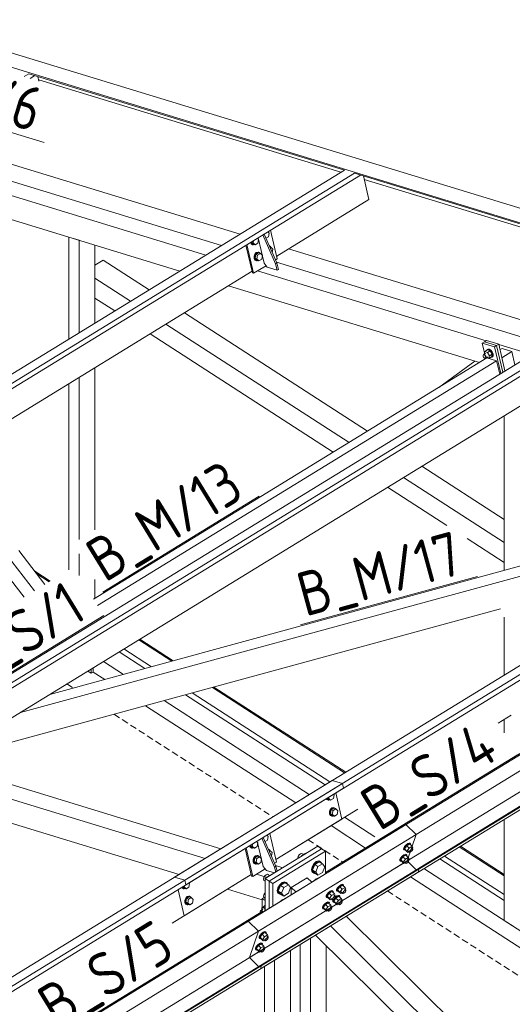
# Model space of a CAD drawing. Header units: millimetres. Extents: x 581 to 1768, y 561 to 1400.
# Tile 84 of 91: x 1410 to 1455, y 1262 to 1351. Entities that reach past the tile are written whole.
import ezdxf

# ---------------------------------------------------------------- set-up
doc = ezdxf.new("R2010")
doc.units = ezdxf.units.MM
doc.header["$LTSCALE"] = 0.6
doc.linetypes.add('VERDECKT2', pattern=[1.5, 1, -0.5])
doc.linetypes.add('XKITLINE00', pattern=[0])
for name, color, linetype, lineweight in [('Bolt', 7, 'Continuous', 0), ('Part', 2, 'Continuous', 0), ('PartMark', 3, 'Continuous', 0)]:
    doc.layers.add(name, color=color, linetype=linetype, lineweight=lineweight)
doc.styles.add('ISOCPEUR', font='ISOCPEUR.TTF')

msp = doc.modelspace()

# ---------------------------------------------------------------- linework, layer by layer
at = {"layer": 'Bolt', "color": 3, "linetype": 'XKITLINE00', "lineweight": 0}
for p, q in [((1433.081, 1331.881), (1432.969, 1331.993)), ((1433.081, 1331.881), (1433.018, 1331.543)), ((1431.378, 1331.018), (1431.448, 1330.884)), ((1431.424, 1331.019), (1431.424, 1331.046)), ((1431.503, 1330.867), (1431.424, 1331.019)), ((1431.468, 1331.073), (1431.463, 1331.042)), ((1431.463, 1331.042), (1431.648, 1330.856)), ((1431.463, 1331.042), (1431.629, 1330.991)), ((1431.629, 1330.991), (1431.667, 1331.195)), ((1431.815, 1330.805), (1431.629, 1330.991)), ((1432.063, 1330.957), (1431.815, 1330.805)), ((1432.126, 1331.296), (1432.014, 1331.408)), ((1432.126, 1331.296), (1432.063, 1330.957)), ((1433.018, 1331.543), (1432.791, 1331.403)), ((1431.448, 1330.884), (1431.583, 1330.82)), ((1431.638, 1330.803), (1431.503, 1330.867)), ((1431.583, 1330.82), (1431.638, 1330.803)), ((1431.735, 1330.829), (1431.638, 1330.803)), ((1431.648, 1330.856), (1431.815, 1330.805)), ((1431.914, 1330.103), (1431.781, 1329.968)), ((1431.837, 1329.951), (1431.969, 1330.086)), ((1432.114, 1330.075), (1431.865, 1329.923)), ((1432.068, 1330.144), (1431.914, 1330.103)), ((1431.969, 1330.086), (1432.123, 1330.127)), ((1432.068, 1330.144), (1432.123, 1330.127)), ((1432.114, 1330.075), (1432.28, 1330.024)), ((1432.123, 1330.127), (1432.258, 1330.063)), ((1432.258, 1330.063), (1432.278, 1330.024)), ((1433.1, 1330.702), (1433.213, 1330.649)), ((1433.126, 1330.643), (1433.236, 1330.609)), ((1433.161, 1330.564), (1433.236, 1330.609)), ((1433.213, 1330.649), (1433.233, 1330.61)), ((1433.236, 1330.609), (1433.421, 1330.423)), ((1433.362, 1330.108), (1433.421, 1330.423)), ((1431.781, 1329.968), (1431.706, 1329.776)), ((1431.706, 1329.776), (1431.709, 1329.577)), ((1431.709, 1329.577), (1431.788, 1329.426)), ((1431.762, 1329.759), (1431.837, 1329.951)), ((1431.764, 1329.56), (1431.762, 1329.759)), ((1431.843, 1329.409), (1431.764, 1329.56)), ((1431.788, 1329.426), (1431.923, 1329.362)), ((1431.865, 1329.923), (1431.803, 1329.584)), ((1431.803, 1329.584), (1431.988, 1329.398)), ((1431.803, 1329.584), (1431.969, 1329.533)), ((1431.978, 1329.345), (1431.843, 1329.409)), ((1431.865, 1329.923), (1432.032, 1329.872)), ((1431.923, 1329.362), (1431.978, 1329.345)), ((1431.969, 1329.533), (1432.032, 1329.872)), ((1432.155, 1329.347), (1431.969, 1329.533)), ((1432.075, 1329.371), (1431.978, 1329.345)), ((1431.988, 1329.398), (1432.155, 1329.347)), ((1432.032, 1329.872), (1432.28, 1330.024)), ((1432.403, 1329.499), (1432.155, 1329.347)), ((1432.28, 1330.024), (1432.466, 1329.837)), ((1432.466, 1329.837), (1432.403, 1329.499)), ((1452.685, 1321.112), (1452.924, 1321.258)), ((1452.858, 1321.218), (1452.906, 1321.288)), ((1452.906, 1321.288), (1452.966, 1321.324)), ((1452.906, 1321.288), (1453.029, 1321.294)), ((1453.168, 1321.184), (1452.924, 1321.258)), ((1452.929, 1321.037), (1453.168, 1321.184)), ((1453.088, 1321.33), (1452.966, 1321.324)), ((1453.029, 1321.294), (1453.173, 1321.206)), ((1453.233, 1321.243), (1453.088, 1321.33)), ((1453.354, 1320.869), (1453.168, 1321.184)), ((1453.173, 1321.206), (1453.301, 1321.048)), ((1453.36, 1321.085), (1453.233, 1321.243)), ((1452.521, 1320.788), (1452.554, 1320.838)), ((1452.523, 1320.706), (1452.521, 1320.788)), ((1452.561, 1320.613), (1452.523, 1320.706)), ((1452.554, 1320.838), (1452.769, 1320.969)), ((1452.554, 1320.838), (1452.616, 1320.841)), ((1452.625, 1320.534), (1452.561, 1320.613)), ((1452.616, 1320.841), (1452.688, 1320.797)), ((1452.697, 1320.491), (1452.625, 1320.534)), ((1452.63, 1320.884), (1452.685, 1321.112)), ((1452.685, 1321.112), (1452.929, 1321.037)), ((1452.688, 1320.797), (1452.752, 1320.718)), ((1452.759, 1320.494), (1452.697, 1320.491)), ((1452.752, 1320.718), (1452.79, 1320.625)), ((1452.759, 1320.494), (1452.973, 1320.625)), ((1452.792, 1320.543), (1452.759, 1320.494)), ((1452.79, 1320.625), (1452.792, 1320.543)), ((1452.847, 1320.548), (1453.058, 1320.483)), ((1452.929, 1321.037), (1453.115, 1320.723)), ((1453.058, 1320.483), (1453.115, 1320.723)), ((1453.058, 1320.483), (1453.297, 1320.629)), ((1453.115, 1320.723), (1453.354, 1320.869)), ((1453.314, 1320.6), (1453.243, 1320.596)), ((1453.297, 1320.629), (1453.354, 1320.869)), ((1453.301, 1321.048), (1453.377, 1320.862)), ((1453.382, 1320.698), (1453.314, 1320.6)), ((1453.314, 1320.6), (1453.374, 1320.636)), ((1453.437, 1320.899), (1453.36, 1321.085)), ((1453.374, 1320.636), (1453.442, 1320.735)), ((1453.377, 1320.862), (1453.382, 1320.698)), ((1453.442, 1320.735), (1453.437, 1320.899)), ((1438.977, 1280.844), (1438.932, 1280.89)), ((1438.272, 1280.486), (1438.3, 1280.433)), ((1438.3, 1280.433), (1438.434, 1280.369)), ((1438.355, 1280.416), (1438.307, 1280.507)), ((1438.49, 1280.352), (1438.355, 1280.416)), ((1438.363, 1280.542), (1438.5, 1280.404)), ((1438.4, 1280.564), (1438.481, 1280.54)), ((1438.434, 1280.369), (1438.49, 1280.352)), ((1438.481, 1280.54), (1438.497, 1280.624)), ((1438.666, 1280.353), (1438.481, 1280.54)), ((1438.587, 1280.378), (1438.49, 1280.352)), ((1438.5, 1280.404), (1438.666, 1280.353)), ((1438.915, 1280.505), (1438.666, 1280.353)), ((1438.977, 1280.844), (1438.915, 1280.505)), ((1438.633, 1279.517), (1438.558, 1279.324)), ((1438.558, 1279.324), (1438.561, 1279.126)), ((1438.561, 1279.126), (1438.64, 1278.974)), ((1438.614, 1279.307), (1438.689, 1279.5)), ((1438.616, 1279.109), (1438.614, 1279.307)), ((1438.695, 1278.957), (1438.616, 1279.109)), ((1438.765, 1279.651), (1438.633, 1279.517)), ((1438.717, 1279.471), (1438.655, 1279.132)), ((1438.655, 1279.132), (1438.84, 1278.946)), ((1438.655, 1279.132), (1438.821, 1279.081)), ((1438.689, 1279.5), (1438.821, 1279.634)), ((1438.966, 1279.623), (1438.717, 1279.471)), ((1438.717, 1279.471), (1438.884, 1279.42)), ((1438.92, 1279.692), (1438.765, 1279.651)), ((1438.821, 1279.634), (1438.975, 1279.675)), ((1438.821, 1279.081), (1438.884, 1279.42)), ((1439.007, 1278.895), (1438.821, 1279.081)), ((1438.884, 1279.42), (1439.132, 1279.572)), ((1438.92, 1279.692), (1438.975, 1279.675)), ((1438.966, 1279.623), (1439.132, 1279.572)), ((1438.975, 1279.675), (1439.11, 1279.612)), ((1439.11, 1279.612), (1439.13, 1279.573)), ((1439.132, 1279.572), (1439.318, 1279.386)), ((1439.318, 1279.386), (1439.255, 1279.047)), ((1438.64, 1278.974), (1438.775, 1278.91)), ((1438.83, 1278.894), (1438.695, 1278.957)), ((1438.775, 1278.91), (1438.83, 1278.894)), ((1438.927, 1278.919), (1438.83, 1278.894)), ((1438.84, 1278.946), (1439.007, 1278.895)), ((1439.255, 1279.047), (1439.007, 1278.895)), ((1432.046, 1276.488), (1431.935, 1276.601)), ((1432.046, 1276.488), (1431.983, 1276.15)), ((1432.938, 1276.735), (1432.711, 1276.596)), ((1433.001, 1277.074), (1432.89, 1277.186)), ((1433.001, 1277.074), (1432.938, 1276.735)), ((1445.673, 1276.412), (1445.519, 1276.292)), ((1445.805, 1276.468), (1445.673, 1276.412)), ((1445.729, 1276.358), (1445.861, 1276.413)), ((1445.88, 1276.442), (1445.805, 1276.468)), ((1445.861, 1276.413), (1445.936, 1276.387)), ((1445.88, 1276.442), (1445.936, 1276.387)), ((1431.298, 1276.211), (1431.368, 1276.077)), ((1431.345, 1276.212), (1431.344, 1276.239)), ((1431.424, 1276.06), (1431.345, 1276.212)), ((1431.368, 1276.077), (1431.503, 1276.013)), ((1431.389, 1276.266), (1431.383, 1276.235)), ((1431.383, 1276.235), (1431.568, 1276.049)), ((1431.383, 1276.235), (1431.55, 1276.184)), ((1431.559, 1275.996), (1431.424, 1276.06)), ((1431.503, 1276.013), (1431.559, 1275.996)), ((1431.55, 1276.184), (1431.588, 1276.388)), ((1431.735, 1275.998), (1431.55, 1276.184)), ((1431.656, 1276.022), (1431.559, 1275.996)), ((1431.568, 1276.049), (1431.735, 1275.998)), ((1431.983, 1276.15), (1431.735, 1275.998)), ((1433.021, 1275.895), (1433.134, 1275.842)), ((1433.047, 1275.835), (1433.156, 1275.802)), ((1433.082, 1275.756), (1433.156, 1275.802)), ((1433.134, 1275.842), (1433.154, 1275.803)), ((1433.156, 1275.802), (1433.341, 1275.616)), ((1433.283, 1275.301), (1433.341, 1275.616)), ((1436.039, 1275.526), (1435.92, 1275.487)), ((1436.015, 1275.295), (1436.429, 1275.548)), ((1436.126, 1275.485), (1436.039, 1275.526)), ((1436.429, 1275.548), (1436.459, 1275.529)), ((1445.302, 1275.894), (1445.305, 1275.992)), ((1445.302, 1275.894), (1445.358, 1275.839)), ((1445.384, 1276.138), (1445.305, 1275.992)), ((1445.358, 1275.839), (1445.36, 1275.937)), ((1445.433, 1275.814), (1445.358, 1275.839)), ((1445.36, 1275.937), (1445.44, 1276.083)), ((1445.519, 1276.292), (1445.384, 1276.138)), ((1445.581, 1276.226), (1445.385, 1275.953)), ((1445.607, 1275.733), (1445.385, 1275.953)), ((1445.385, 1275.953), (1445.451, 1275.839)), ((1445.464, 1275.827), (1445.433, 1275.814)), ((1445.44, 1276.083), (1445.574, 1276.237)), ((1445.451, 1275.839), (1445.674, 1275.62)), ((1445.574, 1276.237), (1445.729, 1276.358)), ((1445.843, 1276.387), (1445.581, 1276.226)), ((1445.803, 1276.007), (1445.581, 1276.226)), ((1445.607, 1275.733), (1445.803, 1276.007)), ((1445.607, 1275.733), (1445.674, 1275.62)), ((1445.674, 1275.62), (1445.791, 1275.691)), ((1445.725, 1275.756), (1445.836, 1275.647)), ((1446.065, 1276.168), (1445.803, 1276.007)), ((1445.836, 1275.647), (1445.837, 1275.696)), ((1445.874, 1275.634), (1445.836, 1275.647)), ((1445.837, 1275.696), (1445.877, 1275.769)), ((1445.843, 1276.387), (1446.065, 1276.168)), ((1445.94, 1275.662), (1445.874, 1275.634)), ((1445.877, 1275.769), (1445.944, 1275.846)), ((1445.936, 1276.387), (1445.934, 1276.297)), ((1446.017, 1275.722), (1445.94, 1275.662)), ((1445.944, 1275.846), (1446.021, 1275.906)), ((1446.014, 1276.031), (1446.125, 1275.921)), ((1446.084, 1275.799), (1446.017, 1275.722)), ((1446.021, 1275.906), (1446.088, 1275.934)), ((1446.131, 1276.054), (1446.065, 1276.168)), ((1446.073, 1275.973), (1446.131, 1276.054)), ((1446.124, 1275.872), (1446.084, 1275.799)), ((1446.088, 1275.934), (1446.125, 1275.921)), ((1446.125, 1275.921), (1446.124, 1275.872)), ((1431.702, 1275.161), (1431.627, 1274.969)), ((1431.627, 1274.969), (1431.629, 1274.77)), ((1431.629, 1274.77), (1431.708, 1274.619)), ((1431.682, 1274.952), (1431.757, 1275.144)), ((1431.685, 1274.753), (1431.682, 1274.952)), ((1431.764, 1274.602), (1431.685, 1274.753)), ((1431.834, 1275.296), (1431.702, 1275.161)), ((1431.708, 1274.619), (1431.843, 1274.555)), ((1431.786, 1275.115), (1431.723, 1274.777)), ((1431.723, 1274.777), (1431.908, 1274.59)), ((1431.723, 1274.777), (1431.89, 1274.726)), ((1431.757, 1275.144), (1431.89, 1275.279)), ((1432.034, 1275.267), (1431.786, 1275.115)), ((1431.786, 1275.115), (1431.953, 1275.064)), ((1431.988, 1275.337), (1431.834, 1275.296)), ((1431.89, 1275.279), (1432.044, 1275.32)), ((1431.89, 1274.726), (1431.953, 1275.064)), ((1432.075, 1274.539), (1431.89, 1274.726)), ((1431.953, 1275.064), (1432.201, 1275.216)), ((1431.988, 1275.337), (1432.044, 1275.32)), ((1432.034, 1275.267), (1432.201, 1275.216)), ((1432.044, 1275.32), (1432.179, 1275.256)), ((1432.323, 1274.691), (1432.075, 1274.539)), ((1432.179, 1275.256), (1432.199, 1275.217)), ((1432.201, 1275.216), (1432.386, 1275.03)), ((1432.386, 1275.03), (1432.323, 1274.691)), ((1435.713, 1275.231), (1435.681, 1275.082)), ((1435.681, 1275.082), (1435.688, 1275.056)), ((1435.8, 1275.379), (1435.713, 1275.231)), ((1435.92, 1275.487), (1435.8, 1275.379)), ((1435.995, 1275.244), (1436.015, 1275.295)), ((1436.015, 1275.295), (1436.046, 1275.275)), ((1436.126, 1275.485), (1436.223, 1275.422)), ((1437.362, 1274.776), (1437.141, 1274.576)), ((1437.211, 1274.531), (1437.431, 1274.731)), ((1437.638, 1274.767), (1437.225, 1274.513)), ((1437.583, 1274.847), (1437.362, 1274.776)), ((1437.431, 1274.731), (1437.652, 1274.802)), ((1437.744, 1274.771), (1437.583, 1274.847)), ((1437.638, 1274.767), (1437.929, 1274.579)), ((1437.652, 1274.802), (1437.814, 1274.726)), ((1437.744, 1274.771), (1437.814, 1274.726)), ((1437.814, 1274.726), (1437.84, 1274.637)), ((1444.962, 1274.875), (1444.965, 1274.973)), ((1444.962, 1274.875), (1445.018, 1274.82)), ((1445.044, 1275.119), (1444.965, 1274.973)), ((1445.018, 1274.82), (1445.02, 1274.919)), ((1445.093, 1274.795), (1445.018, 1274.82)), ((1445.02, 1274.919), (1445.099, 1275.064)), ((1445.179, 1275.273), (1445.044, 1275.119)), ((1445.24, 1275.208), (1445.045, 1274.934)), ((1445.267, 1274.714), (1445.045, 1274.934)), ((1445.045, 1274.934), (1445.111, 1274.82)), ((1445.124, 1274.808), (1445.093, 1274.795)), ((1445.099, 1275.064), (1445.234, 1275.218)), ((1445.111, 1274.82), (1445.334, 1274.601)), ((1445.333, 1275.394), (1445.179, 1275.273)), ((1445.234, 1275.218), (1445.388, 1275.339)), ((1445.502, 1275.368), (1445.24, 1275.208)), ((1445.463, 1274.988), (1445.24, 1275.208)), ((1445.267, 1274.714), (1445.463, 1274.988)), ((1445.267, 1274.714), (1445.334, 1274.601)), ((1445.465, 1275.449), (1445.333, 1275.394)), ((1445.334, 1274.601), (1445.451, 1274.673)), ((1445.385, 1274.738), (1445.496, 1274.628)), ((1445.388, 1275.339), (1445.521, 1275.394)), ((1445.725, 1275.149), (1445.463, 1274.988)), ((1445.54, 1275.424), (1445.465, 1275.449)), ((1445.496, 1274.628), (1445.497, 1274.677)), ((1445.533, 1274.615), (1445.496, 1274.628)), ((1445.497, 1274.677), (1445.537, 1274.75)), ((1445.502, 1275.368), (1445.725, 1275.149)), ((1445.521, 1275.394), (1445.596, 1275.369)), ((1445.6, 1274.643), (1445.533, 1274.615)), ((1445.537, 1274.75), (1445.604, 1274.827)), ((1445.54, 1275.424), (1445.596, 1275.369)), ((1445.596, 1275.369), (1445.594, 1275.278)), ((1445.677, 1274.703), (1445.6, 1274.643)), ((1445.604, 1274.827), (1445.681, 1274.887)), ((1445.674, 1275.012), (1445.785, 1274.902)), ((1445.744, 1274.78), (1445.677, 1274.703)), ((1445.681, 1274.887), (1445.747, 1274.915)), ((1445.791, 1275.035), (1445.725, 1275.149)), ((1445.733, 1274.954), (1445.791, 1275.035)), ((1445.784, 1274.853), (1445.744, 1274.78)), ((1445.747, 1274.915), (1445.785, 1274.902)), ((1445.785, 1274.902), (1445.784, 1274.853)), ((1431.899, 1274.538), (1431.764, 1274.602)), ((1431.843, 1274.555), (1431.899, 1274.538)), ((1431.996, 1274.564), (1431.899, 1274.538)), ((1431.908, 1274.59), (1432.075, 1274.539)), ((1436.979, 1274.302), (1436.92, 1274.026)), ((1436.92, 1274.026), (1436.979, 1273.823)), ((1437.141, 1274.576), (1436.979, 1274.302)), ((1436.979, 1273.823), (1437.049, 1273.778)), ((1436.99, 1273.981), (1437.049, 1274.257)), ((1437.049, 1273.778), (1436.99, 1273.981)), ((1437.225, 1274.513), (1437.018, 1273.998)), ((1437.018, 1273.998), (1437.225, 1273.736)), ((1437.018, 1273.998), (1437.309, 1273.81)), ((1437.049, 1274.257), (1437.211, 1274.531)), ((1437.211, 1273.701), (1437.049, 1273.778)), ((1437.256, 1273.716), (1437.211, 1273.701)), ((1437.225, 1274.513), (1437.515, 1274.326)), ((1437.225, 1273.736), (1437.515, 1273.548)), ((1437.309, 1273.81), (1437.515, 1274.326)), ((1437.515, 1273.548), (1437.309, 1273.81)), ((1437.515, 1274.326), (1437.929, 1274.579)), ((1437.929, 1273.802), (1437.515, 1273.548)), ((1437.929, 1274.579), (1438.136, 1274.317)), ((1438.136, 1274.317), (1437.929, 1273.802)), ((1425.845, 1272.793), (1425.799, 1272.839)), ((1432.609, 1273.328), (1432.577, 1273.179)), ((1432.577, 1273.179), (1432.609, 1273.069)), ((1432.696, 1273.477), (1432.609, 1273.328)), ((1432.609, 1273.069), (1432.724, 1272.995)), ((1432.816, 1273.584), (1432.696, 1273.477)), ((1432.704, 1272.877), (1432.724, 1272.926)), ((1432.724, 1272.851), (1432.704, 1272.877)), ((1432.704, 1272.877), (1432.724, 1272.864)), ((1432.935, 1273.623), (1432.816, 1273.584)), ((1432.891, 1273.341), (1432.911, 1273.392)), ((1433.325, 1273.645), (1432.911, 1273.392)), ((1432.911, 1273.392), (1432.942, 1273.372)), ((1433.022, 1273.582), (1432.935, 1273.623)), ((1433.022, 1273.582), (1433.119, 1273.519)), ((1433.325, 1273.645), (1433.355, 1273.626)), ((1434.258, 1272.873), (1434.037, 1272.673)), ((1434.107, 1272.628), (1434.327, 1272.828)), ((1434.534, 1272.864), (1434.121, 1272.611)), ((1434.479, 1272.944), (1434.258, 1272.873)), ((1434.327, 1272.828), (1434.548, 1272.899)), ((1434.64, 1272.868), (1434.479, 1272.944)), ((1434.534, 1272.864), (1434.825, 1272.676)), ((1434.548, 1272.899), (1434.71, 1272.823)), ((1434.64, 1272.868), (1434.71, 1272.823)), ((1434.71, 1272.823), (1434.736, 1272.734)), ((1437.141, 1273.022), (1437.133, 1273.008)), ((1437.362, 1273.222), (1437.141, 1273.022)), ((1437.583, 1273.293), (1437.362, 1273.222)), ((1437.591, 1273.289), (1437.583, 1273.293)), ((1425.14, 1272.435), (1425.167, 1272.382)), ((1425.167, 1272.382), (1425.302, 1272.318)), ((1425.223, 1272.365), (1425.175, 1272.457)), ((1425.358, 1272.301), (1425.223, 1272.365)), ((1425.231, 1272.491), (1425.367, 1272.353)), ((1425.268, 1272.514), (1425.349, 1272.489)), ((1425.302, 1272.318), (1425.358, 1272.301)), ((1425.349, 1272.489), (1425.365, 1272.573)), ((1425.534, 1272.303), (1425.349, 1272.489)), ((1425.455, 1272.327), (1425.358, 1272.301)), ((1425.367, 1272.353), (1425.534, 1272.303)), ((1425.782, 1272.455), (1425.534, 1272.303)), ((1425.845, 1272.793), (1425.782, 1272.455)), ((1432.696, 1271.922), (1432.609, 1271.774)), ((1432.724, 1271.948), (1432.696, 1271.922)), ((1433.875, 1272.399), (1433.816, 1272.123)), ((1433.816, 1272.123), (1433.875, 1271.92)), ((1434.037, 1272.673), (1433.875, 1272.399)), ((1433.875, 1271.92), (1433.945, 1271.875)), ((1433.886, 1272.078), (1433.945, 1272.354)), ((1433.945, 1271.875), (1433.886, 1272.078)), ((1434.121, 1272.611), (1433.914, 1272.095)), ((1433.914, 1272.095), (1434.121, 1271.833)), ((1433.914, 1272.095), (1434.205, 1271.907)), ((1433.945, 1272.354), (1434.107, 1272.628)), ((1434.121, 1272.611), (1434.411, 1272.423)), ((1434.205, 1271.907), (1434.411, 1272.423)), ((1434.411, 1272.423), (1434.825, 1272.676)), ((1434.825, 1272.676), (1435.032, 1272.414)), ((1435.032, 1272.414), (1434.825, 1271.899)), ((1438.474, 1271.971), (1438.34, 1271.818)), ((1438.629, 1272.092), (1438.474, 1271.971)), ((1438.53, 1271.917), (1438.684, 1272.037)), ((1438.798, 1272.067), (1438.536, 1271.906)), ((1438.761, 1272.147), (1438.629, 1272.092)), ((1438.684, 1272.037), (1438.816, 1272.092)), ((1438.836, 1272.122), (1438.761, 1272.147)), ((1438.798, 1272.067), (1439.021, 1271.847)), ((1438.816, 1272.092), (1438.891, 1272.067)), ((1438.836, 1272.122), (1438.891, 1272.067)), ((1438.891, 1272.067), (1438.889, 1271.977)), ((1439.213, 1272.159), (1439.215, 1272.257)), ((1439.213, 1272.159), (1439.269, 1272.104)), ((1439.295, 1272.403), (1439.215, 1272.257)), ((1439.269, 1272.104), (1439.271, 1272.202)), ((1439.344, 1272.079), (1439.269, 1272.104)), ((1439.271, 1272.202), (1439.35, 1272.348)), ((1439.429, 1272.557), (1439.295, 1272.403)), ((1439.491, 1272.491), (1439.296, 1272.218)), ((1439.518, 1271.998), (1439.296, 1272.218)), ((1439.296, 1272.218), (1439.362, 1272.104)), ((1439.375, 1272.092), (1439.344, 1272.079)), ((1439.35, 1272.348), (1439.485, 1272.502)), ((1439.362, 1272.104), (1439.584, 1271.885)), ((1439.584, 1272.678), (1439.429, 1272.557)), ((1439.485, 1272.502), (1439.639, 1272.623)), ((1439.753, 1272.652), (1439.491, 1272.491)), ((1439.714, 1272.272), (1439.491, 1272.491)), ((1439.518, 1271.998), (1439.714, 1272.272)), ((1439.518, 1271.998), (1439.584, 1271.885)), ((1439.716, 1272.733), (1439.584, 1272.678)), ((1439.584, 1271.885), (1439.701, 1271.957)), ((1439.636, 1272.021), (1439.769, 1271.89)), ((1439.639, 1272.623), (1439.772, 1272.678)), ((1439.976, 1272.433), (1439.714, 1272.272)), ((1439.791, 1272.707), (1439.716, 1272.733)), ((1439.753, 1272.652), (1439.976, 1272.433)), ((1439.769, 1271.89), (1439.77, 1271.94)), ((1439.77, 1271.94), (1439.809, 1272.012)), ((1439.772, 1272.678), (1439.847, 1272.653)), ((1439.791, 1272.707), (1439.847, 1272.653)), ((1439.809, 1272.012), (1439.877, 1272.089)), ((1439.847, 1272.653), (1439.844, 1272.562)), ((1439.949, 1271.965), (1439.872, 1271.905)), ((1439.877, 1272.089), (1439.954, 1272.15)), ((1439.925, 1272.296), (1440.058, 1272.165)), ((1440.017, 1272.042), (1439.949, 1271.965)), ((1439.954, 1272.15), (1440.02, 1272.177)), ((1440.042, 1272.319), (1439.976, 1272.433)), ((1439.984, 1272.238), (1440.042, 1272.319)), ((1440.056, 1272.115), (1440.017, 1272.042)), ((1440.02, 1272.177), (1440.058, 1272.165)), ((1440.058, 1272.165), (1440.056, 1272.115)), ((1425.501, 1271.466), (1425.426, 1271.274)), ((1425.426, 1271.274), (1425.428, 1271.075)), ((1425.428, 1271.075), (1425.508, 1270.924)), ((1425.482, 1271.257), (1425.557, 1271.449)), ((1425.484, 1271.058), (1425.482, 1271.257)), ((1425.563, 1270.907), (1425.484, 1271.058)), ((1425.633, 1271.601), (1425.501, 1271.466)), ((1425.585, 1271.42), (1425.522, 1271.082)), ((1425.522, 1271.082), (1425.708, 1270.895)), ((1425.522, 1271.082), (1425.689, 1271.031)), ((1425.557, 1271.449), (1425.689, 1271.584)), ((1425.833, 1271.572), (1425.585, 1271.42)), ((1425.585, 1271.42), (1425.752, 1271.369)), ((1425.787, 1271.642), (1425.633, 1271.601)), ((1425.689, 1271.584), (1425.843, 1271.625)), ((1425.689, 1271.031), (1425.752, 1271.369)), ((1425.874, 1270.844), (1425.689, 1271.031)), ((1425.752, 1271.369), (1426, 1271.521)), ((1425.787, 1271.642), (1425.843, 1271.625)), ((1425.833, 1271.572), (1426, 1271.521)), ((1425.843, 1271.625), (1425.978, 1271.561)), ((1425.978, 1271.561), (1425.998, 1271.522)), ((1426, 1271.521), (1426.185, 1271.335)), ((1426.185, 1271.335), (1426.123, 1270.996)), ((1432.609, 1271.774), (1432.577, 1271.625)), ((1432.577, 1271.625), (1432.609, 1271.515)), ((1432.609, 1271.515), (1432.724, 1271.44)), ((1432.704, 1271.322), (1432.724, 1271.372)), ((1432.724, 1271.297), (1432.704, 1271.322)), ((1432.704, 1271.322), (1432.724, 1271.309)), ((1434.107, 1271.798), (1433.945, 1271.875)), ((1434.037, 1271.119), (1434.029, 1271.106)), ((1434.258, 1271.319), (1434.037, 1271.119)), ((1434.152, 1271.813), (1434.107, 1271.798)), ((1434.121, 1271.833), (1434.411, 1271.646)), ((1434.411, 1271.646), (1434.205, 1271.907)), ((1434.479, 1271.39), (1434.258, 1271.319)), ((1434.825, 1271.899), (1434.411, 1271.646)), ((1434.487, 1271.386), (1434.479, 1271.39)), ((1438.289, 1271.073), (1438.134, 1270.952)), ((1438.458, 1271.048), (1438.196, 1270.887)), ((1438.258, 1271.573), (1438.26, 1271.672)), ((1438.258, 1271.573), (1438.314, 1271.518)), ((1438.34, 1271.818), (1438.26, 1271.672)), ((1438.421, 1271.128), (1438.289, 1271.073)), ((1438.314, 1271.518), (1438.316, 1271.617)), ((1438.389, 1271.493), (1438.314, 1271.518)), ((1438.316, 1271.617), (1438.395, 1271.763)), ((1438.536, 1271.906), (1438.341, 1271.632)), ((1438.563, 1271.413), (1438.341, 1271.632)), ((1438.341, 1271.632), (1438.407, 1271.519)), ((1438.344, 1271.018), (1438.476, 1271.073)), ((1438.42, 1271.506), (1438.389, 1271.493)), ((1438.395, 1271.763), (1438.53, 1271.917)), ((1438.407, 1271.519), (1438.629, 1271.299)), ((1438.496, 1271.103), (1438.421, 1271.128)), ((1438.458, 1271.048), (1438.681, 1270.828)), ((1438.476, 1271.073), (1438.551, 1271.048)), ((1438.496, 1271.103), (1438.551, 1271.048)), ((1438.759, 1271.687), (1438.536, 1271.906)), ((1438.551, 1271.048), (1438.549, 1270.958)), ((1438.563, 1271.413), (1438.759, 1271.687)), ((1438.563, 1271.413), (1438.629, 1271.299)), ((1438.629, 1271.299), (1438.746, 1271.371)), ((1438.681, 1271.436), (1438.814, 1271.305)), ((1439.021, 1271.847), (1438.759, 1271.687)), ((1438.814, 1271.305), (1438.815, 1271.354)), ((1438.851, 1271.292), (1438.814, 1271.305)), ((1438.815, 1271.354), (1438.854, 1271.427)), ((1438.917, 1271.32), (1438.851, 1271.292)), ((1438.854, 1271.427), (1438.922, 1271.504)), ((1438.873, 1271.14), (1438.875, 1271.238)), ((1438.873, 1271.14), (1438.929, 1271.085)), ((1438.875, 1271.238), (1438.921, 1271.323)), ((1438.994, 1271.38), (1438.917, 1271.32)), ((1438.922, 1271.504), (1438.999, 1271.564)), ((1438.929, 1271.085), (1438.931, 1271.183)), ((1439.004, 1271.06), (1438.929, 1271.085)), ((1438.931, 1271.183), (1439.01, 1271.329)), ((1439.151, 1271.472), (1438.956, 1271.199)), ((1439.178, 1270.979), (1438.956, 1271.199)), ((1438.956, 1271.199), (1439.022, 1271.085)), ((1438.969, 1271.71), (1439.103, 1271.579)), ((1439.062, 1271.457), (1438.994, 1271.38)), ((1438.999, 1271.564), (1439.065, 1271.592)), ((1439.035, 1271.073), (1439.004, 1271.06)), ((1439.01, 1271.329), (1439.145, 1271.483)), ((1439.087, 1271.734), (1439.021, 1271.847)), ((1439.022, 1271.085), (1439.244, 1270.866)), ((1439.029, 1271.652), (1439.087, 1271.734)), ((1439.101, 1271.53), (1439.062, 1271.457)), ((1439.065, 1271.592), (1439.103, 1271.579)), ((1439.103, 1271.579), (1439.101, 1271.53)), ((1439.244, 1271.659), (1439.102, 1271.548)), ((1439.145, 1271.483), (1439.299, 1271.604)), ((1439.413, 1271.633), (1439.151, 1271.472)), ((1439.374, 1271.253), (1439.151, 1271.472)), ((1439.178, 1270.979), (1439.374, 1271.253)), ((1439.376, 1271.714), (1439.244, 1271.659)), ((1439.299, 1271.604), (1439.432, 1271.659)), ((1439.636, 1271.414), (1439.374, 1271.253)), ((1439.451, 1271.688), (1439.376, 1271.714)), ((1439.413, 1271.633), (1439.636, 1271.414)), ((1439.432, 1271.659), (1439.507, 1271.634)), ((1439.451, 1271.688), (1439.507, 1271.634)), ((1439.469, 1270.993), (1439.537, 1271.07)), ((1439.507, 1271.634), (1439.504, 1271.543)), ((1439.537, 1271.07), (1439.614, 1271.131)), ((1439.584, 1271.277), (1439.718, 1271.146)), ((1439.614, 1271.131), (1439.68, 1271.158)), ((1439.702, 1271.3), (1439.636, 1271.414)), ((1439.644, 1271.219), (1439.702, 1271.3)), ((1439.716, 1271.096), (1439.677, 1271.023)), ((1439.68, 1271.158), (1439.718, 1271.146)), ((1439.718, 1271.146), (1439.716, 1271.096)), ((1439.806, 1271.878), (1439.769, 1271.89)), ((1439.872, 1271.905), (1439.806, 1271.878)), ((1425.508, 1270.924), (1425.642, 1270.86)), ((1425.698, 1270.843), (1425.563, 1270.907)), ((1425.642, 1270.86), (1425.698, 1270.843)), ((1425.795, 1270.868), (1425.698, 1270.843)), ((1425.708, 1270.895), (1425.874, 1270.844)), ((1426.123, 1270.996), (1425.874, 1270.844)), ((1432.272, 1270.25), (1432.291, 1270.316)), ((1432.291, 1270.161), (1432.272, 1270.25)), ((1432.291, 1270.316), (1432.506, 1270.448)), ((1432.291, 1270.316), (1432.342, 1270.34)), ((1432.342, 1270.071), (1432.291, 1270.161)), ((1432.342, 1270.34), (1432.412, 1270.316)), ((1432.406, 1270.577), (1432.645, 1270.723)), ((1432.627, 1270.576), (1432.406, 1270.577)), ((1432.406, 1270.386), (1432.406, 1270.577)), ((1432.412, 1270.316), (1432.482, 1270.25)), ((1432.482, 1270.25), (1432.521, 1270.181)), ((1432.61, 1270.702), (1432.624, 1270.75)), ((1432.696, 1270.368), (1432.623, 1270.244)), ((1432.624, 1270.75), (1432.724, 1270.797)), ((1432.624, 1270.75), (1432.683, 1270.786)), ((1432.627, 1270.576), (1432.724, 1270.636)), ((1432.724, 1270.45), (1432.627, 1270.576)), ((1432.645, 1270.723), (1432.724, 1270.723)), ((1432.683, 1270.786), (1432.724, 1270.806)), ((1432.724, 1270.393), (1432.696, 1270.368)), ((1437.918, 1270.554), (1437.92, 1270.653)), ((1437.918, 1270.554), (1437.974, 1270.499)), ((1438, 1270.799), (1437.92, 1270.653)), ((1437.974, 1270.499), (1437.976, 1270.598)), ((1438.049, 1270.474), (1437.974, 1270.499)), ((1437.976, 1270.598), (1438.055, 1270.744)), ((1438.134, 1270.952), (1438, 1270.799)), ((1438.196, 1270.887), (1438.001, 1270.613)), ((1438.223, 1270.394), (1438.001, 1270.613)), ((1438.001, 1270.613), (1438.067, 1270.5)), ((1438.08, 1270.487), (1438.049, 1270.474)), ((1438.055, 1270.744), (1438.19, 1270.898)), ((1438.067, 1270.5), (1438.289, 1270.28)), ((1438.19, 1270.898), (1438.344, 1271.018)), ((1438.419, 1270.668), (1438.196, 1270.887)), ((1438.223, 1270.394), (1438.419, 1270.668)), ((1438.223, 1270.394), (1438.289, 1270.28)), ((1438.289, 1270.28), (1438.406, 1270.352)), ((1438.34, 1270.417), (1438.474, 1270.286)), ((1438.681, 1270.828), (1438.419, 1270.668)), ((1438.474, 1270.286), (1438.475, 1270.335)), ((1438.511, 1270.273), (1438.474, 1270.286)), ((1438.475, 1270.335), (1438.514, 1270.408)), ((1438.577, 1270.301), (1438.511, 1270.273)), ((1438.514, 1270.408), (1438.582, 1270.485)), ((1438.654, 1270.361), (1438.577, 1270.301)), ((1438.582, 1270.485), (1438.659, 1270.545)), ((1438.629, 1270.691), (1438.763, 1270.56)), ((1438.722, 1270.438), (1438.654, 1270.361)), ((1438.659, 1270.545), (1438.725, 1270.573)), ((1438.747, 1270.715), (1438.681, 1270.828)), ((1438.689, 1270.633), (1438.747, 1270.715)), ((1438.761, 1270.511), (1438.722, 1270.438)), ((1438.725, 1270.573), (1438.763, 1270.56)), ((1438.763, 1270.56), (1438.761, 1270.511)), ((1439.178, 1270.979), (1439.244, 1270.866)), ((1439.244, 1270.866), (1439.361, 1270.938)), ((1439.296, 1271.003), (1439.429, 1270.871)), ((1439.429, 1270.871), (1439.43, 1270.921)), ((1439.466, 1270.859), (1439.429, 1270.871)), ((1439.43, 1270.921), (1439.469, 1270.993)), ((1439.532, 1270.886), (1439.466, 1270.859)), ((1439.609, 1270.946), (1439.532, 1270.886)), ((1439.677, 1271.023), (1439.609, 1270.946)), ((1432.541, 1268.362), (1432.387, 1268.241)), ((1432.673, 1268.417), (1432.541, 1268.362)), ((1432.596, 1268.307), (1432.729, 1268.362)), ((1432.748, 1268.392), (1432.673, 1268.417)), ((1432.729, 1268.362), (1432.804, 1268.337)), ((1432.748, 1268.392), (1432.804, 1268.337)), ((1432.17, 1267.843), (1432.173, 1267.942)), ((1432.17, 1267.843), (1432.226, 1267.788)), ((1432.252, 1268.087), (1432.173, 1267.942)), ((1432.226, 1267.788), (1432.228, 1267.887)), ((1432.301, 1267.763), (1432.226, 1267.788)), ((1432.228, 1267.887), (1432.307, 1268.032)), ((1432.387, 1268.241), (1432.252, 1268.087)), ((1432.448, 1268.176), (1432.253, 1267.902)), ((1432.475, 1267.682), (1432.253, 1267.902)), ((1432.253, 1267.902), (1432.319, 1267.788)), ((1432.332, 1267.776), (1432.301, 1267.763)), ((1432.307, 1268.032), (1432.442, 1268.186)), ((1432.319, 1267.788), (1432.542, 1267.569)), ((1432.442, 1268.186), (1432.596, 1268.307)), ((1432.71, 1268.336), (1432.448, 1268.176)), ((1432.671, 1267.956), (1432.448, 1268.176)), ((1432.475, 1267.682), (1432.671, 1267.956)), ((1432.475, 1267.682), (1432.542, 1267.569)), ((1432.542, 1267.569), (1432.659, 1267.641)), ((1432.593, 1267.706), (1432.704, 1267.596)), ((1432.933, 1268.117), (1432.671, 1267.956)), ((1432.704, 1267.596), (1432.705, 1267.645)), ((1432.741, 1267.583), (1432.704, 1267.596)), ((1432.705, 1267.645), (1432.745, 1267.718)), ((1432.71, 1268.336), (1432.933, 1268.117)), ((1432.808, 1267.611), (1432.741, 1267.583)), ((1432.745, 1267.718), (1432.812, 1267.795)), ((1432.804, 1268.337), (1432.801, 1268.246)), ((1432.885, 1267.671), (1432.808, 1267.611)), ((1432.812, 1267.795), (1432.889, 1267.855)), ((1432.882, 1267.98), (1432.993, 1267.87)), ((1432.952, 1267.748), (1432.885, 1267.671)), ((1432.889, 1267.855), (1432.955, 1267.883)), ((1432.999, 1268.003), (1432.933, 1268.117)), ((1432.941, 1267.922), (1432.999, 1268.003)), ((1432.992, 1267.821), (1432.952, 1267.748)), ((1432.955, 1267.883), (1432.993, 1267.87)), ((1432.993, 1267.87), (1432.992, 1267.821)), ((1431.83, 1266.824), (1431.832, 1266.923)), ((1431.83, 1266.824), (1431.886, 1266.769)), ((1431.912, 1267.068), (1431.832, 1266.923)), ((1431.886, 1266.769), (1431.888, 1266.868)), ((1431.961, 1266.744), (1431.886, 1266.769)), ((1431.888, 1266.868), (1431.967, 1267.014)), ((1432.046, 1267.222), (1431.912, 1267.068)), ((1432.108, 1267.157), (1431.913, 1266.883)), ((1432.135, 1266.663), (1431.913, 1266.883)), ((1431.913, 1266.883), (1431.979, 1266.77)), ((1431.992, 1266.757), (1431.961, 1266.744)), ((1431.967, 1267.014), (1432.102, 1267.167)), ((1431.979, 1266.77), (1432.201, 1266.55)), ((1432.201, 1267.343), (1432.046, 1267.222)), ((1432.102, 1267.167), (1432.256, 1267.288)), ((1432.37, 1267.317), (1432.108, 1267.157)), ((1432.331, 1266.937), (1432.108, 1267.157)), ((1432.135, 1266.663), (1432.331, 1266.937)), ((1432.135, 1266.663), (1432.201, 1266.55)), ((1432.333, 1267.398), (1432.201, 1267.343)), ((1432.201, 1266.55), (1432.318, 1266.622)), ((1432.253, 1266.687), (1432.364, 1266.577)), ((1432.256, 1267.288), (1432.389, 1267.343)), ((1432.593, 1267.098), (1432.331, 1266.937)), ((1432.408, 1267.373), (1432.333, 1267.398)), ((1432.364, 1266.577), (1432.365, 1266.626)), ((1432.401, 1266.564), (1432.364, 1266.577)), ((1432.365, 1266.626), (1432.405, 1266.699)), ((1432.37, 1267.317), (1432.593, 1267.098)), ((1432.389, 1267.343), (1432.464, 1267.318)), ((1432.467, 1266.592), (1432.401, 1266.564)), ((1432.405, 1266.699), (1432.472, 1266.776)), ((1432.408, 1267.373), (1432.464, 1267.318)), ((1432.464, 1267.318), (1432.461, 1267.227)), ((1432.544, 1266.652), (1432.467, 1266.592)), ((1432.472, 1266.776), (1432.549, 1266.837)), ((1432.541, 1266.961), (1432.653, 1266.851)), ((1432.612, 1266.729), (1432.544, 1266.652)), ((1432.549, 1266.837), (1432.615, 1266.864)), ((1432.659, 1266.985), (1432.593, 1267.098)), ((1432.601, 1266.903), (1432.659, 1266.985)), ((1432.651, 1266.802), (1432.612, 1266.729)), ((1432.615, 1266.864), (1432.653, 1266.851)), ((1432.653, 1266.851), (1432.651, 1266.802))]:
    msp.add_line(p, q, dxfattribs=at)
at = {"layer": 'Part', "color": 2, "linetype": 'XKITLINE00', "lineweight": 0}
for p, q in [((1309.66, 1378.79), (1504.088, 1319.392)), ((1308.227, 1377.912), (1502.656, 1318.514)), ((1410.821, 1346.09), (1411.256, 1346.356)), ((1411.256, 1346.355), (1439.927, 1337.596)), ((1411.365, 1345.923), (1411.799, 1346.189)), ((1412.164, 1345.679), (1412.064, 1346.109)), ((1412.137, 1345.792), (1439.607, 1337.4)), ((1405.253, 1339.472), (1430.437, 1331.778)), ((1404.166, 1338.269), (1428.765, 1330.753)), ((1404.166, 1338.269), (1428.765, 1330.753)), ((1399.68, 1312.922), (1439.928, 1337.597)), ((1400.345, 1312.493), (1440.839, 1337.318)), ((1402.442, 1337.48), (1427.333, 1329.875)), ((1440.84, 1337.317), (1469.511, 1328.558)), ((1400.742, 1312.236), (1441.383, 1337.151)), ((1442.149, 1334.917), (1441.647, 1337.071)), ((1441.721, 1336.754), (1469.191, 1328.362)), ((1399.79, 1336.123), (1424.974, 1328.429)), ((1433.764, 1329.776), (1442.149, 1334.917)), ((1433.818, 1329.541), (1433.212, 1332.142)), ((1414.888, 1331.51), (1415.818, 1331.226)), ((1414.888, 1322.246), (1414.888, 1331.51)), ((1415.818, 1322.816), (1415.818, 1331.226)), ((1432.616, 1329.137), (1432.078, 1331.447)), ((1432.504, 1331.708), (1433.66, 1329.089)), ((1432.624, 1331.781), (1433.78, 1329.163)), ((1417.251, 1323.695), (1417.251, 1330.788)), ((1431.558, 1328.257), (1430.973, 1330.769)), ((1431.67, 1328.223), (1431.063, 1330.825)), ((1434.836, 1330.434), (1460.02, 1322.74)), ((1417.251, 1328.948), (1417.992, 1329.402)), ((1417.992, 1329.402), (1422.164, 1326.707)), ((1433.657, 1329.442), (1433.818, 1329.541)), ((1433.75, 1329.231), (1458.349, 1321.715)), ((1433.75, 1329.231), (1458.349, 1321.715)), ((1394.467, 1282.552), (1469.511, 1328.558)), ((1395.379, 1282.273), (1470.423, 1328.28)), ((1402.89, 1310.849), (1431.524, 1328.403)), ((1431.67, 1328.223), (1432.796, 1328.914)), ((1432.025, 1328.441), (1452.796, 1322.096)), ((1432.907, 1328.778), (1432.616, 1329.137)), ((1433.796, 1328.506), (1432.907, 1328.778)), ((1433.66, 1329.089), (1433.78, 1329.163)), ((1433.66, 1329.089), (1433.796, 1328.506)), ((1433.78, 1329.163), (1433.916, 1328.579)), ((1433.796, 1328.506), (1433.916, 1328.579)), ((1395.481, 1281.836), (1470.967, 1328.113)), ((1417.251, 1327.776), (1420.493, 1325.682)), ((1431.558, 1328.257), (1431.67, 1328.223)), ((1429.373, 1327.085), (1452.182, 1320.116)), ((1417.251, 1325.963), (1419.053, 1324.799)), ((1425.374, 1324.633), (1442.014, 1313.883)), ((1423.703, 1323.608), (1440.343, 1312.859)), ((1422.262, 1322.725), (1438.903, 1311.976)), ((1452.826, 1322.114), (1452.635, 1321.996)), ((1453.938, 1321.774), (1452.826, 1322.114)), ((1452.635, 1321.996), (1452.444, 1321.879)), ((1452.444, 1321.879), (1453.556, 1321.54)), ((1452.771, 1320.478), (1452.444, 1321.879)), ((1453.747, 1321.657), (1452.635, 1321.996)), ((1452.635, 1321.996), (1453.747, 1321.657)), ((1453.747, 1321.657), (1453.556, 1321.54)), ((1453.556, 1321.54), (1454.12, 1319.122)), ((1453.747, 1321.657), (1453.938, 1321.774)), ((1454.311, 1319.239), (1453.747, 1321.657)), ((1454.311, 1319.239), (1453.747, 1321.657)), ((1454.502, 1319.357), (1453.938, 1321.774)), ((1453.945, 1321.745), (1456.916, 1320.837)), ((1454.246, 1321.382), (1454.056, 1321.266)), ((1455.136, 1321.11), (1454.246, 1321.382)), ((1417.13, 1298.628), (1452.861, 1320.533)), ((1417.494, 1298.034), (1453.751, 1320.261)), ((1448.503, 1317.861), (1451.783, 1320.238)), ((1452.861, 1320.533), (1453.751, 1320.261)), ((1454.029, 1319.067), (1453.751, 1320.261)), ((1455.136, 1321.11), (1454.223, 1320.551)), ((1455.414, 1319.916), (1455.136, 1321.11)), ((1403.655, 1284.144), (1461.108, 1319.365)), ((1417.251, 1304.919), (1417.251, 1319.653)), ((1424.495, 1273.377), (1499.54, 1319.384)), ((1415.818, 1304.04), (1415.818, 1318.775)), ((1425.407, 1273.099), (1500.452, 1319.106)), ((1425.509, 1272.662), (1500.996, 1318.939)), ((1414.888, 1301.288), (1414.888, 1318.204)), ((1431.188, 1269.364), (1506.233, 1315.371)), ((1454.43, 1301.224), (1454.43, 1315.271)), ((1432.1, 1268.464), (1507.145, 1314.471)), ((1507.703, 1312.901), (1431.298, 1266.06)), ((1446.957, 1310.69), (1454.43, 1305.863)), ((1445.286, 1309.665), (1454.43, 1303.758)), ((1443.846, 1308.782), (1449.234, 1305.301)), ((1438.197, 1273.775), (1492.152, 1306.852)), ((1432.342, 1265.381), (1497.035, 1305.041)), ((1432.285, 1265.032), (1496.903, 1304.646)), ((1432.387, 1265.337), (1497.005, 1304.952)), ((1413.162, 1289.972), (1464.062, 1303.851)), ((1451.064, 1304.119), (1454.43, 1301.945)), ((1412.705, 1299.949), (1410.333, 1303.05)), ((1415.818, 1300.767), (1415.818, 1302.744)), ((1411.75, 1299.364), (1409.691, 1302.056)), ((1410.48, 1288.327), (1461.38, 1302.207)), ((1410.808, 1298.787), (1409.057, 1301.076)), ((1411.778, 1301.16), (1413.191, 1300.248)), ((1411.96, 1300.923), (1413.096, 1300.189)), ((1417.251, 1298.702), (1417.251, 1300.407)), ((1403.69, 1283.994), (1454.089, 1297.737)), ((1454.43, 1291.729), (1454.43, 1296.97)), ((1421.243, 1294.926), (1424.237, 1292.992)), ((1421.339, 1294.984), (1424.368, 1293.027)), ((1419.461, 1293.833), (1421.795, 1292.326)), ((1419.885, 1294.093), (1422.376, 1292.484)), ((1418.029, 1292.955), (1419.832, 1291.79)), ((1416.603, 1292.081), (1416.907, 1291.885)), ((1416.907, 1291.885), (1416.907, 1292.267)), ((1416.907, 1291.885), (1417.098, 1292.002)), ((1417.098, 1292.002), (1417.098, 1292.384)), ((1417.098, 1292.002), (1418.14, 1291.329)), ((1425.49, 1289.939), (1438.159, 1281.754)), ((1426.071, 1290.097), (1438.583, 1282.014)), ((1427.932, 1290.605), (1439.941, 1282.847)), ((1428.063, 1290.64), (1440.037, 1282.905)), ((1421.835, 1288.942), (1435.492, 1280.119)), ((1423.527, 1289.403), (1436.727, 1280.876)), ((1453.888, 1287.355), (1455.075, 1288.083)), ((1454.43, 1286.471), (1454.43, 1287.688)), ((1403.642, 1283.598), (1428.686, 1275.947)), ((1454.43, 1283.726), (1454.43, 1283.73)), ((1401.917, 1282.809), (1427.253, 1275.068)), ((1362.416, 1235.319), (1438.821, 1282.16)), ((1363.328, 1235.041), (1439.733, 1281.882)), ((1439.733, 1281.882), (1438.821, 1282.16)), ((1439.835, 1281.444), (1439.733, 1281.882)), ((1363.43, 1234.603), (1439.835, 1281.444)), ((1399.265, 1281.452), (1424.894, 1273.622)), ((1439.682, 1278.647), (1439.13, 1281.012)), ((1433.684, 1274.969), (1441.142, 1279.542)), ((1433.684, 1274.969), (1439.682, 1278.647)), ((1439.937, 1278.803), (1442.683, 1277.028)), ((1446.294, 1278.742), (1446.297, 1278.74)), ((1446.39, 1278.801), (1446.393, 1278.799)), ((1454.43, 1269.44), (1454.43, 1278.608)), ((1445.514, 1278.147), (1369.109, 1231.306)), ((1433.739, 1274.734), (1433.132, 1277.335)), ((1438.702, 1278.046), (1441.849, 1276.013)), ((1444.513, 1277.65), (1444.516, 1277.648)), ((1444.936, 1277.91), (1444.939, 1277.908)), ((1446.426, 1277.247), (1445.514, 1278.147)), ((1446.426, 1277.247), (1370.021, 1230.406)), ((1432.537, 1274.33), (1431.998, 1276.64)), ((1432.425, 1276.901), (1433.581, 1274.282)), ((1432.544, 1276.974), (1433.7, 1274.355)), ((1443.08, 1276.772), (1443.083, 1276.77)), ((1445.624, 1274.843), (1446.426, 1277.247)), ((1431.479, 1273.45), (1430.893, 1275.962)), ((1431.59, 1273.417), (1430.984, 1276.018)), ((1437.5, 1276.166), (1432.724, 1273.239)), ((1433.073, 1273.014), (1437.848, 1275.941)), ((1437.848, 1275.941), (1433.073, 1273.014)), ((1433.422, 1272.788), (1438.197, 1275.716)), ((1437.848, 1275.941), (1437.5, 1276.166)), ((1438.197, 1275.716), (1437.848, 1275.941)), ((1438.197, 1273.661), (1438.197, 1275.716)), ((1450.362, 1276.114), (1454.43, 1273.487)), ((1450.458, 1276.173), (1454.43, 1273.607)), ((1445.624, 1274.843), (1369.218, 1228.002)), ((1433.577, 1274.635), (1433.739, 1274.734)), ((1446.448, 1274.029), (1445.624, 1274.843)), ((1448.581, 1275.022), (1454.43, 1271.244)), ((1449.005, 1275.282), (1454.43, 1271.777)), ((1370.205, 1226.973), (1446.611, 1273.814)), ((1446.668, 1274.164), (1370.263, 1227.323)), ((1446.713, 1274.12), (1370.307, 1227.279)), ((1431.59, 1273.417), (1432.717, 1274.107)), ((1432.827, 1273.971), (1432.537, 1274.33)), ((1433.555, 1273.748), (1432.827, 1273.971)), ((1433.581, 1274.282), (1433.7, 1274.355)), ((1433.581, 1274.282), (1433.687, 1273.829)), ((1433.67, 1274.424), (1434.329, 1274.223)), ((1433.7, 1274.355), (1433.806, 1273.902)), ((1446.611, 1273.814), (1446.713, 1274.12)), ((1446.713, 1274.12), (1446.668, 1274.164)), ((1447.148, 1274.144), (1462.423, 1264.276)), ((1424.256, 1269.19), (1431.445, 1273.596)), ((1424.495, 1273.377), (1425.407, 1273.099)), ((1425.356, 1269.864), (1431.445, 1273.596)), ((1425.407, 1273.099), (1425.509, 1272.662)), ((1431.479, 1273.45), (1431.59, 1273.417)), ((1431.946, 1273.635), (1432.896, 1273.344)), ((1432.724, 1273.239), (1433.073, 1273.014)), ((1432.724, 1270.306), (1432.724, 1273.239)), ((1433.073, 1270.52), (1433.073, 1273.014)), ((1433.073, 1273.014), (1433.422, 1272.788)), ((1433.073, 1270.52), (1433.073, 1273.014)), ((1435.093, 1272.435), (1436.526, 1273.314)), ((1436.526, 1273.314), (1436.949, 1272.896)), ((1445.914, 1273.387), (1461.189, 1263.519)), ((1424.804, 1272.229), (1425.356, 1269.864)), ((1429.294, 1272.278), (1432.46, 1271.31)), ((1433.422, 1270.734), (1433.422, 1272.788)), ((1435.093, 1272.435), (1435.517, 1272.018)), ((1435.093, 1271.758), (1435.093, 1272.435)), ((1432.46, 1271.423), (1432.651, 1271.54)), ((1432.46, 1270.257), (1432.46, 1271.423)), ((1432.46, 1271.423), (1432.724, 1271.252)), ((1432.651, 1271.54), (1432.724, 1271.493)), ((1432.46, 1270.257), (1376.118, 1235.716)), ((1432.55, 1270.199), (1432.46, 1270.257)), ((1431.188, 1269.364), (1432.1, 1268.464)), ((1440.078, 1269.809), (1466.978, 1243.272)), ((1455.36, 1268.839), (1454.43, 1269.44)), ((1432.1, 1268.464), (1431.298, 1266.06)), ((1438.646, 1268.931), (1465.545, 1242.394)), ((1436.838, 1231.012), (1436.838, 1267.823)), ((1437.291, 1268.101), (1464.19, 1241.564)), ((1435.014, 1229.894), (1435.014, 1266.705)), ((1435.907, 1230.441), (1435.907, 1267.253)), ((1438.27, 1231.89), (1438.27, 1267.134)), ((1431.298, 1266.06), (1432.122, 1265.246)), ((1433.581, 1229.015), (1433.581, 1265.827)), ((1432.387, 1265.337), (1432.285, 1265.032)), ((1432.342, 1265.381), (1432.387, 1265.337)), ((1432.651, 1240.972), (1432.651, 1265.256))]:
    msp.add_line(p, q, dxfattribs=at)
at = {"layer": 'Part', "color": 4, "linetype": 'VERDECKT2', "lineweight": 0}
for p, q in [((1414.711, 1290.921), (1415.285, 1290.55)), ((1418.98, 1288.163), (1433.409, 1278.842)), ((1436.619, 1276.768), (1439.765, 1274.736)), ((1443.83, 1272.11), (1459.105, 1262.241))]:
    msp.add_line(p, q, dxfattribs=at)
at = {"layer": 'PartMark', "color": 1, "linetype": 'XKITLINE00', "lineweight": 0}
for p, q in [((1398.677, 1344.362), (1412.646, 1340.095)), ((1417.959, 1299.253), (1432.169, 1307.965)), ((1435.924, 1296.282), (1452.006, 1300.667)), ((1406.184, 1289.852), (1418.05, 1297.127)), ((1442.906, 1276.665), (1455.651, 1284.479)), ((1413.567, 1258.679), (1426.02, 1266.313))]:
    msp.add_line(p, q, dxfattribs=at)

# ---------------------------------------------------------------- texts
at = {"layer": 'PartMark', "color": 1, "style": 'ISOCPEUR', "width": 0.85}
for s, rotation, p in [('B_S/6', -16.9882, (1399.426, 1344.761)), ('B_M/13', 31.51268, (1418.157, 1300.078)), ('B_M/17', 15.25214, (1436.345, 1297.019)), ('B_S/1', 31.51268, (1406.382, 1290.677)), ('B_S/4', 31.51268, (1443.104, 1277.49)), ('B_S/5', 31.51268, (1413.765, 1259.504))]:
    msp.add_text(s, height=4, rotation=rotation, dxfattribs=at).set_placement(p)

doc.saveas('drawing.dxf')
